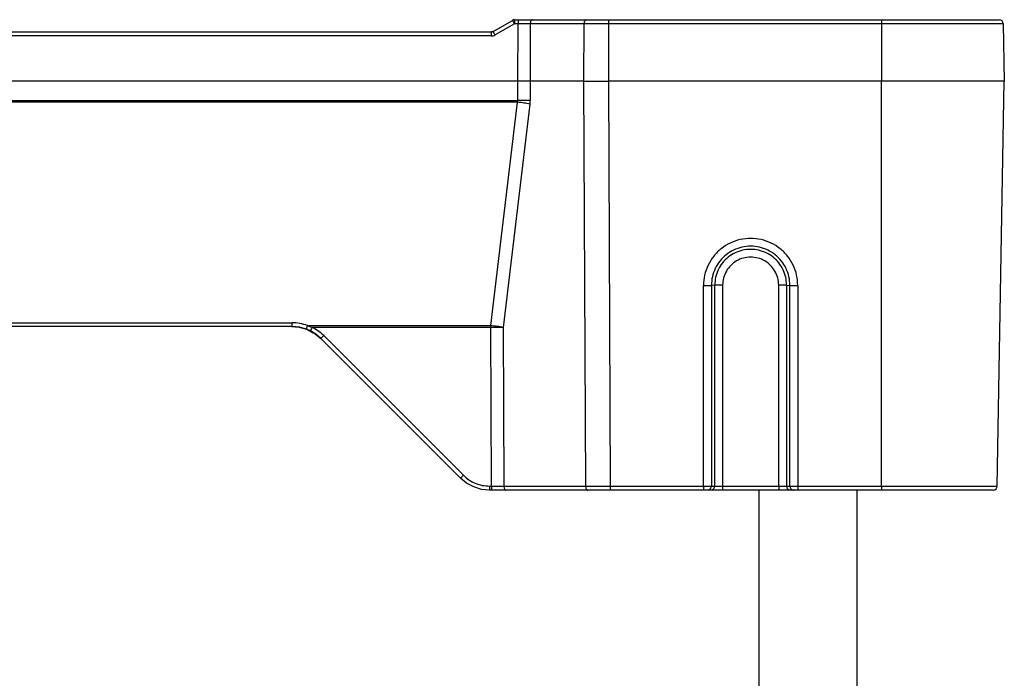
# Model space of a CAD drawing. Header units: millimetres. Extents: x -154 to 86, y -114 to 336.
# Tile 15 of 15: x -35 to 86, y 256 to 336. Entities that reach past the tile are written whole.
import ezdxf

# ---------------------------------------------------------------- set-up
doc = ezdxf.new("R2010")
doc.units = ezdxf.units.MM

# ---------------------------------------------------------------- blocks, each defined once
blk = doc.blocks.new('Gehaeuseschale-oben-Einbaudummy__1', base_point=(-136.3489524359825, -11.25000002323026))
at = {"color": 1, "linetype": 'Continuous'}
blk.add_line((55.65104756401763, 278.7499999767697), (55.65104756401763, -11.25000002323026), dxfattribs=at)
at = {"color": 7, "linetype": 'Continuous'}
blk.add_line((67.65104756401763, -11.25000002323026), (67.65104756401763, 278.7499999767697), dxfattribs=at)
blk = doc.blocks.new('Verbindungsteil_1__18', base_point=(-154.3489524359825, 278.7499999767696))
at = {"color": 7, "linetype": 'Continuous'}
for p, q in [((23.18162732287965, 334.7981183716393), (25.54765272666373, 336.1641437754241)), ((25.78502216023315, 336.2499999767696), (26.21984868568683, 336.2499999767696)), ((26.21984868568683, 336.2499999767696), (27.96958215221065, 336.2499999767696)), ((27.96958215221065, 336.2499999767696), (34.54169700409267, 336.2499999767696)), ((34.54169700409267, 336.2499999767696), (37.29127816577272, 336.2499999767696)), ((37.29127816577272, 336.2499999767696), (70.65104756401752, 336.2499999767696)), ((70.65104756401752, 336.2499999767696), (85.02878594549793, 336.2499999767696)), ((85.52870979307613, 335.7587261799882), (85.65104756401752, 328.7499999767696)), ((-91.61690162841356, 334.7499999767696), (22.91899675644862, 334.7499999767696)), ((23.04840852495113, 334.7670440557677), (22.91899675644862, 334.7499999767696)), ((23.04840852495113, 334.7670440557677), (22.91899675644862, 334.7499999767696)), ((23.11060334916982, 334.7881622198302), (23.04840852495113, 334.7670440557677)), ((23.11060334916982, 334.7881622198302), (23.04840852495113, 334.7670440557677)), ((23.18162732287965, 334.7981183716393), (23.11060334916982, 334.7881622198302)), ((23.18162732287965, 334.7981183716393), (23.11060334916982, 334.7881622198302)), ((84.78686953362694, 279.241273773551), (85.65104756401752, 328.7499999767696)), ((-1.420020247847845, 298.7499999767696), (-67.27788462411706, 298.7499999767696)), ((-0.5300216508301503, 298.6701507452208), (-1.420020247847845, 298.7499999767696)), ((-0.4538879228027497, 298.6557617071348), (-1.420020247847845, 298.7499999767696)), ((-1.420020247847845, 298.7499999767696), (-0.5300216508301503, 298.6701507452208)), ((0.3315428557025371, 298.4331641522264), (-0.5300216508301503, 298.6701507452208)), ((-0.5300216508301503, 298.6701507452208), (0.3315428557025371, 298.4331641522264)), ((0.4934082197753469, 298.3694000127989), (-0.2132834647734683, 298.5830278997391)), ((0.4934082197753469, 298.3694000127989), (0.3315428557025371, 298.4331641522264)), ((0.4934082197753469, 298.3694000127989), (0.3315428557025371, 298.4331641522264)), ((0.8485644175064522, 298.2057292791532), (0.4934082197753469, 298.3694000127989)), ((0.8485644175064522, 298.2057292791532), (0.4934082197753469, 298.3694000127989)), ((0.4934082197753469, 298.3694000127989), (1.195292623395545, 297.99336493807)), ((1.518287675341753, 297.7955322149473), (0.8485644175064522, 298.2057292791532)), ((0.8485644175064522, 298.2057292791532), (1.518287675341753, 297.7955322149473)), ((1.428091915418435, 297.8507766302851), (2.115513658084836, 297.2855338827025)), ((2.115513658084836, 297.2855338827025), (1.518287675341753, 297.7955322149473)), ((1.518287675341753, 297.7955322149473), (2.115513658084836, 297.2855338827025)), ((19.18658146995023, 280.2144660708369), (2.115513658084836, 297.2855338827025)), ((19.93632508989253, 279.5979614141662), (19.18658146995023, 280.2144660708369)), ((20.80870057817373, 279.1305999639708), (19.93632508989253, 279.5979614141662)), ((21.75603486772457, 278.8442230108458), (20.80870057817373, 279.1305999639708)), ((22.72211537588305, 278.7499999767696), (21.75603486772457, 278.8442230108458)), ((22.99548894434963, 278.7499999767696), (22.72211537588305, 278.7499999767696)), ((24.74522241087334, 278.7499999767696), (22.99548894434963, 278.7499999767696)), ((24.70654364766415, 278.7560204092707), (24.74522241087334, 278.7499999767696)), ((34.74047250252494, 278.7499999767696), (24.74522241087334, 278.7499999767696)), ((34.70179805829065, 278.7560190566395), (34.74047250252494, 278.7499999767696)), ((37.49005366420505, 278.7499999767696), (34.74047250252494, 278.7499999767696)), ((48.88372057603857, 278.7499999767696), (37.49005366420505, 278.7499999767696)), ((49.36668348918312, 278.7499999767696), (48.88372057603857, 278.7499999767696)), ((49.54436440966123, 278.7850660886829), (49.36668348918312, 278.7499999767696)), ((49.77333338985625, 278.7499999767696), (49.36668348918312, 278.7499999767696)), ((49.95764891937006, 278.7878426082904), (49.77333338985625, 278.7499999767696)), ((51.22222212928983, 278.7499999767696), (49.77333338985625, 278.7499999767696)), ((58.07987299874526, 278.7499999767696), (51.22222212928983, 278.7499999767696)), ((59.52876173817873, 278.7499999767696), (58.07987299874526, 278.7499999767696)), ((59.34444485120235, 278.7878431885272), (59.52876173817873, 278.7499999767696)), ((59.93541163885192, 278.7499999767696), (59.52876173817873, 278.7499999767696)), ((60.41837455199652, 278.7499999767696), (59.93541163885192, 278.7499999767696)), ((70.65104756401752, 278.7499999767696), (60.41837455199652, 278.7499999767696)), ((84.28694568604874, 278.7499999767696), (70.65104756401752, 278.7499999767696))]:
    blk.add_line(p, q, dxfattribs=at)
at = {"color": 1, "linetype": 'Continuous'}
for p, q in [((25.78502216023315, 335.7587261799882), (23.41899675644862, 334.3927007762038)), ((25.78502216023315, 336.2499999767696), (25.78502216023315, 335.7587261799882)), ((26.21984868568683, 335.7587261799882), (25.78502216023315, 335.7587261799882)), ((26.18706837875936, 328.7499999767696), (26.21984868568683, 335.7587261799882)), ((26.21984868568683, 336.2499999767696), (26.21984868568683, 335.7587261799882)), ((27.71962022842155, 335.7587261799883), (26.21984868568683, 335.7587261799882)), ((27.71962022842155, 335.7587261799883), (27.68683992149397, 328.7499999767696)), ((34.29173508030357, 335.7587261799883), (27.71962022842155, 335.7587261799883)), ((34.25895477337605, 328.7499999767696), (34.29173508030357, 335.7587261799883)), ((37.29127816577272, 335.7587261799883), (34.29173508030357, 335.7587261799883)), ((37.29127816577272, 335.7587261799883), (37.25849785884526, 328.7499999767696)), ((37.29127816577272, 336.2499999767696), (37.29127816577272, 335.7587261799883)), ((70.65104756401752, 335.7587261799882), (37.29127816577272, 335.7587261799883)), ((70.65104756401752, 336.2499999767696), (70.65104756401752, 335.7587261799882)), ((85.52870979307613, 335.7587261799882), (70.65104756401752, 335.7587261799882)), ((70.65104756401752, 335.7587261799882), (70.65104756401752, 328.7499999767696)), ((22.91899675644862, 334.7499999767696), (22.91899675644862, 334.2587261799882)), ((22.91899675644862, 334.2587261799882), (-91.61690162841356, 334.2587261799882)), ((26.18706837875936, 328.7499999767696), (-94.88497325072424, 328.7499999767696)), ((26.19819317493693, 326.3714179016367), (26.18706837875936, 328.7499999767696)), ((27.68683992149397, 328.7499999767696), (26.18706837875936, 328.7499999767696)), ((27.68683992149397, 328.7499999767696), (27.69796471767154, 326.3714179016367)), ((34.25895477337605, 328.7499999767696), (27.68683992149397, 328.7499999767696)), ((34.49051057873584, 279.2412737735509), (34.25895477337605, 328.7499999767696)), ((34.25895477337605, 328.7499999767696), (37.25849785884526, 328.7499999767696)), ((37.25849785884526, 328.7499999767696), (37.49005366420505, 279.241273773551)), ((70.65104756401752, 328.7499999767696), (37.25849785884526, 328.7499999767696)), ((70.65104756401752, 279.241273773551), (70.65104756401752, 328.7499999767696)), ((85.65104756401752, 328.7499999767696), (70.65104756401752, 328.7499999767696)), ((-94.89609804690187, 326.3714179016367), (26.19819317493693, 326.3714179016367)), ((26.17357075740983, 326.156979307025), (-94.87147562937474, 326.156979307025)), ((22.90474768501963, 298.8570146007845), (26.17357075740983, 326.156979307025)), ((26.17357075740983, 326.156979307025), (26.19819317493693, 326.3714179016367)), ((27.67334230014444, 325.9425407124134), (24.40451922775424, 298.6425760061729)), ((48.88372057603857, 279.2412737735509), (48.88372057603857, 303.7461923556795)), ((50.25629630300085, 303.7856141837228), (49.84964640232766, 303.7591277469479)), ((49.84964640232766, 303.7591277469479), (49.84964640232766, 279.2477414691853)), ((50.25629630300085, 279.2477414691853), (50.25629630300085, 303.7856141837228)), ((51.22222212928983, 303.7985495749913), (51.22222212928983, 279.241273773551)), ((58.07987299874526, 279.241273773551), (58.07987299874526, 303.7985495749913)), ((59.04579882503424, 303.7856141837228), (59.04579882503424, 279.2477414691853)), ((59.04579882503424, 303.7856141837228), (59.45244872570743, 303.7591277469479)), ((59.45244872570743, 279.2477414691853), (59.45244872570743, 303.7591277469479)), ((60.41837455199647, 303.7461923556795), (60.41837455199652, 279.2412737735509)), ((-67.27788462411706, 299.2055340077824), (-1.420020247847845, 299.2055340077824)), ((-1.420020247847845, 299.2055340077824), (-1.420020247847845, 298.7499999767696)), ((0.5066991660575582, 298.8570146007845), (22.90474768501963, 298.8570146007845)), ((0.5066991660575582, 298.8570146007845), (1.075422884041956, 298.6425760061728)), ((22.90474768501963, 298.6425760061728), (1.075422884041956, 298.6425760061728)), ((22.90474768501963, 298.8570146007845), (22.90474768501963, 298.6425760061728)), ((22.99548894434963, 279.241273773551), (22.90474768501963, 298.6425760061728)), ((24.40451922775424, 298.6425760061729), (24.49526048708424, 279.241273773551)), ((2.469067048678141, 297.630361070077), (19.54013486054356, 280.5592932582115)), ((22.72211537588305, 279.241273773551), (22.99548894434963, 279.241273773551)), ((22.72211537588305, 279.241273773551), (22.72211537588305, 278.7499999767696)), ((22.99548894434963, 279.241273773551), (22.99548894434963, 278.7499999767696)), ((22.99548894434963, 279.241273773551), (24.49526048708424, 279.241273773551)), ((24.49526048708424, 279.241273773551), (34.49051057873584, 279.2412737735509)), ((34.49051057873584, 279.2412737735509), (37.49005366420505, 279.241273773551)), ((37.49005366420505, 279.241273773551), (48.88372057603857, 279.2412737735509)), ((37.49005366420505, 279.241273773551), (37.49005366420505, 278.7499999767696)), ((48.88372057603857, 279.2412737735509), (49.61746980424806, 279.2440643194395)), ((48.88372057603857, 279.2412737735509), (48.88372057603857, 278.7499999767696)), ((49.61746980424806, 279.2440643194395), (49.80831910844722, 279.2466735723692)), ((49.80831910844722, 279.2466735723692), (49.84964640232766, 279.2477414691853)), ((49.84964640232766, 279.2477414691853), (50.25629630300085, 279.2477414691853)), ((50.25629630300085, 279.2477414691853), (50.34376527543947, 279.2458343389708)), ((50.34376527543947, 279.2458343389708), (50.84049226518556, 279.2419280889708)), ((50.84049226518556, 279.2419280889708), (51.22222212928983, 279.241273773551)), ((51.22222212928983, 279.241273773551), (51.22222212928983, 278.7499999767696)), ((51.22222212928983, 279.241273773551), (58.07987299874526, 279.241273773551)), ((58.07987299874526, 279.241273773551), (58.81362153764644, 279.2440643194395)), ((58.07987299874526, 279.241273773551), (58.07987299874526, 278.7499999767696)), ((58.81362153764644, 279.2440643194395), (59.00447084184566, 279.2466735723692)), ((59.00447084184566, 279.2466735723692), (59.04579882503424, 279.2477414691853)), ((59.04579882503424, 279.2477414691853), (59.45244872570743, 279.2477414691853)), ((59.45244872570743, 279.2477414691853), (59.53991700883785, 279.2458343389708)), ((59.53991700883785, 279.2458343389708), (59.80961610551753, 279.2430724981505)), ((59.80961610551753, 279.2430724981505), (60.41837455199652, 279.2412737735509)), ((60.41837455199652, 279.2412737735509), (70.65104756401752, 279.241273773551)), ((60.41837455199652, 279.2412737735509), (60.41837455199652, 278.7499999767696)), ((70.65104756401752, 279.241273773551), (84.78686953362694, 279.241273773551)), ((70.65104756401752, 279.241273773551), (70.65104756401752, 278.7499999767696))]:
    blk.add_line(p, q, dxfattribs=at)
at = {"color": 7, "linetype": 'Continuous'}
for centre, radius, start, end in [((25.82404506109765, 335.7710524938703), 0.4805345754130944, 94.65796300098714, 125.1120138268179), ((85.02878594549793, 335.7499999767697), 0.5000000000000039, 0.9999999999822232, 90), ((84.28694568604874, 279.2499999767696), 0.5, 270, 359.0000000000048)]:
    blk.add_arc(centre, radius, start, end, dxfattribs=at)
at = {"color": 1, "linetype": 'Continuous'}
for points in [[(25.78502216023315, 335.7587261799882), (25.72091862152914, 335.8694312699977), (25.66110040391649, 335.9721523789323), (25.60956647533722, 336.0600223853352), (25.56976175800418, 336.1271673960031), (25.55041635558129, 336.1595217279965), (25.54765272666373, 336.1641437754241)], [(27.90496816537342, 336.2373554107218), (27.81622164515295, 336.1419915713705), (27.76324305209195, 336.0323060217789), (27.73140056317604, 335.9019139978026), (27.71962022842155, 335.7587261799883)], [(34.48997061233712, 336.2419242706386), (34.39925210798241, 336.1585301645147), (34.34099175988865, 336.0481100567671), (34.30503462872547, 335.9111313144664), (34.29173508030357, 335.7587261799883)], [(23.41899675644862, 334.3927007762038), (23.35489321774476, 334.503405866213), (23.2950750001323, 334.6061269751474), (23.24354107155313, 334.6939969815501), (23.2037363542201, 334.7611419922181), (23.18439095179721, 334.7934963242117), (23.18162732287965, 334.7981183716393)], [(22.91899675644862, 334.2587261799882), (23.17781825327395, 334.2928010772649), (23.41899675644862, 334.3927007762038)], [(27.67334230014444, 325.9425407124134), (26.95032803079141, 326.0554782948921), (26.17357075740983, 326.156979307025)], [(27.69796471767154, 326.3714179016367), (26.97452335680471, 326.3732642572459), (26.19819317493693, 326.3714179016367)], [(27.67334230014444, 325.9425407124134), (27.69227912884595, 326.156396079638), (27.69796471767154, 326.3714179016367)], [(60.41837455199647, 303.7461923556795), (60.27377502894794, 305.0293477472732), (59.84722963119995, 306.2481606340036), (59.16012489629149, 307.3415138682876), (58.24691712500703, 308.2545834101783), (57.15339669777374, 308.9415824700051), (55.93439855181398, 309.3680640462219), (54.65104756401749, 309.5126403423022), (53.36769657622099, 309.3680640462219), (52.14869843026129, 308.9415824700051), (51.05517800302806, 308.2545834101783), (50.14197023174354, 307.3415138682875), (49.45486549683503, 306.2481606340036), (49.02832009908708, 305.0293477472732), (48.88372057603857, 303.7461923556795)], [(59.45244872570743, 303.7591277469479), (59.33206707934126, 304.8273771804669), (58.97696053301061, 305.8420603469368), (58.40493375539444, 306.7522961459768), (57.64467222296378, 307.5124426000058), (56.73429723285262, 308.0843814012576), (55.71945983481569, 308.439434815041), (54.65104756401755, 308.5597971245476), (53.5826352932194, 308.439434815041), (52.56779789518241, 308.0843814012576), (51.6574229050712, 307.5124426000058), (50.89716137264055, 306.7522961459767), (50.32513459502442, 305.8420603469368), (49.97002804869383, 304.8273771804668), (49.84964640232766, 303.7591277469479)], [(59.04579882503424, 303.7856141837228), (58.93561278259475, 304.7633892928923), (58.61058163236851, 305.6921348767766), (58.08700209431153, 306.5252791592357), (57.39113015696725, 307.2210457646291), (56.55785847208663, 307.7445447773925), (55.62897171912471, 308.0695272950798), (54.65104756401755, 308.1796956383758), (53.67312340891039, 308.0695272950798), (52.7442366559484, 307.7445447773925), (51.91096497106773, 307.2210457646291), (51.2150930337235, 306.5252791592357), (50.69151349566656, 305.6921348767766), (50.36648234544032, 304.7633892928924), (50.25629630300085, 303.7856141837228)], [(58.07987299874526, 303.7985495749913), (57.96303772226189, 304.6858595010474), (57.62049749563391, 305.5127011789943), (57.07559263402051, 306.2227253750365), (56.36546028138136, 306.7675472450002), (55.53849265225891, 307.1100353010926), (54.65104756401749, 307.2268527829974), (53.76360247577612, 307.1100353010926), (52.9366348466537, 306.7675472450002), (52.22650249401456, 306.2227253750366), (51.68159763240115, 305.5127011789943), (51.33905740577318, 304.6858595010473), (51.22222212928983, 303.7985495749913)], [(48.88372057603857, 303.7461923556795), (49.10016017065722, 303.7466060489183), (49.30633883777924, 303.7478275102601), (49.49248195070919, 303.7497988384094), (49.64976501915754, 303.7524265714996), (49.78490392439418, 303.7565092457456), (49.84964640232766, 303.7591277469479)], [(51.22222212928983, 303.7985495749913), (51.00578253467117, 303.7981358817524), (50.79960386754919, 303.7969144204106), (50.6134607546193, 303.7949430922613), (50.45617768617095, 303.7923153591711), (50.32103878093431, 303.7882326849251), (50.25629630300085, 303.7856141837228)], [(59.04579882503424, 303.7856141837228), (58.98105634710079, 303.7882326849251), (58.84591744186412, 303.7923153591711), (58.68863437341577, 303.7949430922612), (58.50249126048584, 303.7969144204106), (58.29631259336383, 303.7981358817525), (58.07987299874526, 303.7985495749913)], [(59.45244872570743, 303.7591277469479), (59.51719120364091, 303.7565092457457), (59.65233010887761, 303.7524265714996), (59.80961317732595, 303.7497988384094), (59.9957562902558, 303.7478275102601), (60.20193495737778, 303.7466060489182), (60.41837455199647, 303.7461923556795)], [(0.5066991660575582, 298.8570146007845), (-0.4409057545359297, 299.1176875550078), (-1.420020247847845, 299.2055340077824)], [(0.3315428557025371, 298.4331641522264), (0.3342952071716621, 298.4387889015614), (0.3535616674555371, 298.4781621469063), (0.3869472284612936, 298.5520092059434), (0.4230803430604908, 298.6405649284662), (0.4635713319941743, 298.7439747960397), (0.5066991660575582, 298.8570146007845)], [(0.8485644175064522, 298.2057292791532), (0.8517908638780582, 298.21171373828), (0.8743759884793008, 298.2536049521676), (0.9155247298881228, 298.3313111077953), (0.9630001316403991, 298.4229801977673), (1.01726879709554, 298.5286818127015), (1.075422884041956, 298.6425760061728)], [(2.469067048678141, 297.630361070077), (1.812123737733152, 298.1913580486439), (1.075422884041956, 298.6425760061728)], [(24.40451922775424, 298.6425760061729), (23.68150495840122, 298.7555135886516), (22.90474768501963, 298.8570146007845)], [(24.40451922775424, 298.6425760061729), (23.68107786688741, 298.6444223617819), (22.90474768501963, 298.6425760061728)], [(2.115513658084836, 297.2855338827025), (2.120515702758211, 297.2901827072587), (2.15553001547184, 297.3227244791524), (2.219496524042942, 297.3835724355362), (2.293538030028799, 297.4560367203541), (2.378256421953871, 297.5398708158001), (2.469067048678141, 297.630361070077)], [(19.18658146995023, 280.2144660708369), (19.19158351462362, 280.2191148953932), (19.22659782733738, 280.251656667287), (19.29056433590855, 280.3125046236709), (19.36460584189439, 280.3849689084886), (19.44932423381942, 280.4688030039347), (19.54013486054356, 280.5592932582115)], [(19.54013486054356, 280.5592932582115), (20.22202425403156, 279.9996760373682), (21.00000888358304, 279.583830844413), (21.84418782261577, 279.3277442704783), (22.72211537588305, 279.241273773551)], [(24.49526048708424, 279.241273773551), (24.5118666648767, 279.0706131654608), (24.55668782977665, 278.9216421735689), (24.62430573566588, 278.8123747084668), (24.70654364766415, 278.7560204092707)], [(34.49051057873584, 279.2412737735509), (34.50711714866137, 279.0706111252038), (34.55193935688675, 278.9216388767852), (34.61955869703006, 278.8123715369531), (34.70179805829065, 278.7560190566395)], [(49.54436440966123, 278.7850660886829), (49.66815938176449, 278.8593741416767), (49.76548888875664, 278.9679738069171), (49.82780785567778, 279.101332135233), (49.84964640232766, 279.2477414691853)], [(49.95764891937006, 278.7878426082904), (50.07898371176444, 278.8628665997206), (50.17414607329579, 278.9710403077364), (50.23498656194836, 279.1031015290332), (50.25629630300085, 279.2477414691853)], [(59.04579882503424, 279.2477414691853), (59.06710845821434, 279.1031018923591), (59.12794864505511, 278.9710409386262), (59.22311056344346, 278.8628673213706), (59.34444485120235, 278.7878431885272)], [(59.45244872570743, 279.2477414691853), (59.47428716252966, 279.1013325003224), (59.53660582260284, 278.9679744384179), (59.63393488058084, 278.859374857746), (59.75772934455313, 278.7850666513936)]]:
    blk.add_spline(points, degree=3, dxfattribs=at)
at = {"color": 7, "linetype": 'Continuous'}
for points in [[(27.96958215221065, 336.2499999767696), (27.93727515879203, 336.2436776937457), (27.90496816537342, 336.2373554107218)], [(34.54169700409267, 336.2499999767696), (34.51583380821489, 336.2459621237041), (34.48997061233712, 336.2419242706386)], [(59.75772934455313, 278.7850666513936), (59.84497061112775, 278.7588448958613), (59.93541163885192, 278.7499999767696)]]:
    blk.add_spline(points, degree=3, dxfattribs=at)
blk = doc.blocks.new('Netzteil-S360__32', base_point=(-154.3489524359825, -114.2500000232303))
for name, p in [('Verbindungsteil_1__18', (-154.3489524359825, 278.7499999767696)), ('Gehaeuseschale-oben-Einbaudummy__1', (-136.3489524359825, -11.25000002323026))]:
    blk.add_blockref(name, p)
blk = doc.blocks.new('DrfsichtA', base_point=(97.00000001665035, 110.9999999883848))
blk.add_blockref('Netzteil-S360__32', (-154.3489524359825, -114.2500000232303))

msp = doc.modelspace()

# ---------------------------------------------------------------- block references
msp.add_blockref('DrfsichtA', (97.00000001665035, 110.9999999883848))

doc.saveas('drawing.dxf')
